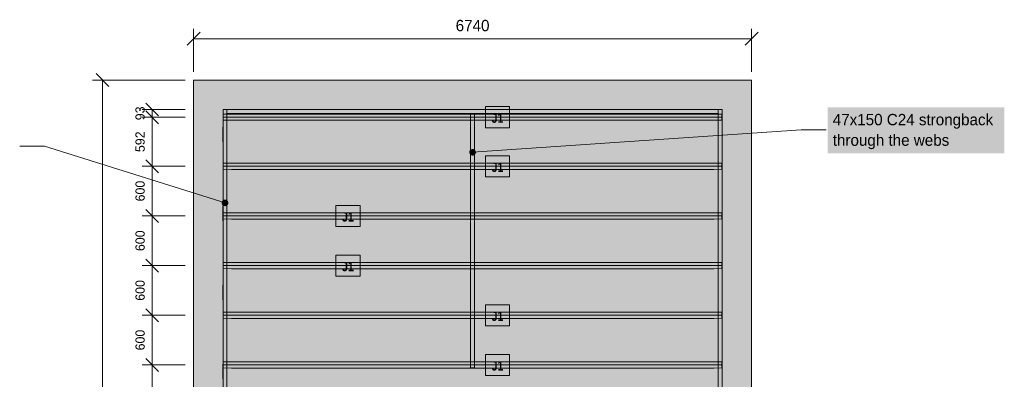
# Model space of a CAD drawing. Header units: millimetres. Extents: x -11030 to 9792, y -3158 to 10620.
# Tile 2 of 2: x -2100 to 9792, y 6275 to 10620. Entities that reach past the tile are written whole.
import ezdxf
from ezdxf.enums import TextEntityAlignment as Align

# ---------------------------------------------------------------- set-up
doc = ezdxf.new("R2010")
doc.units = ezdxf.units.MM
doc.linetypes.add('DASHED', pattern=[1.524, 1.27, -0.254])
for name, color, linetype in [('FILL-C_B27326', 7, 'Continuous'), ('FILL-EPS', 7, 'Continuous'), ('FILL-LIGHT', 7, 'Continuous'), ('FILL-RED', 7, 'Continuous'), ('FILL-TIMBER', 7, 'Continuous'), ('FILL-WHITE', 7, 'Continuous'), ('LINE-C_B27326', 7, 'Continuous'), ('LINE-GREY', 7, 'Continuous'), ('LINE-INK', 7, 'Continuous'), ('LINE-RED', 7, 'Continuous'), ('LINE-RED-DASH', 7, 'DASHED'), ('LINE-TLS_BLUE', 7, 'Continuous'), ('TEXT-INK', 7, 'Continuous'), ('TEXT-RED', 7, 'Continuous'), ('TEXT-TLS_BLUE', 7, 'Continuous')]:
    doc.layers.add(name, color=color, linetype=linetype)
doc.styles.add('OpenSansCondensed-Bold', font='OpenSansCondensed-Bold.ttf')

msp = doc.modelspace()

# ---------------------------------------------------------------- hatches: boundary and pattern name
at = {"layer": 'FILL-C_B27326', "true_color": 0xb27326}
h = msp.add_hatch(color=35, dxfattribs=at)
h.dxf.hatch_style = 1
h.paths.add_polyline_path([(420, 8406), (419, 8417), (415, 8426), (408, 8435), (400, 8441), (390, 8445), (380, 8446), (370, 8445), (360, 8441), (352, 8435), (345, 8426), (341, 8417), (340, 8406), (341, 8396), (345, 8386), (352, 8378), (360, 8372), (370, 8368), (380, 8366), (390, 8368), (400, 8372), (408, 8378), (415, 8386), (419, 8396)])
at = {"layer": 'FILL-EPS', "true_color": 0xd9e8f7}
h = msp.add_hatch(color=254, dxfattribs=at)
h.dxf.hatch_style = 1
h.paths.add_polyline_path([(457, 9404), (359, 9405), (359, 9477), (457, 9479), (6282, 9479), (6381, 9477), (6381, 9405), (6282, 9404)])
h = msp.add_hatch(color=254, dxfattribs=at)
h.dxf.hatch_style = 1
h.paths.add_polyline_path([(457, 8811), (359, 8813), (359, 8885), (457, 8886), (6282, 8886), (6381, 8885), (6381, 8813), (6282, 8811)])
h = msp.add_hatch(color=254, dxfattribs=at)
h.dxf.hatch_style = 1
h.paths.add_polyline_path([(457, 8211), (359, 8213), (359, 8285), (457, 8286), (6282, 8286), (6381, 8285), (6381, 8213), (6282, 8211)])
h = msp.add_hatch(color=254, dxfattribs=at)
h.dxf.hatch_style = 1
h.paths.add_polyline_path([(457, 7611), (359, 7613), (359, 7685), (457, 7686), (6282, 7686), (6381, 7685), (6381, 7613), (6282, 7611)])
h = msp.add_hatch(color=254, dxfattribs=at)
h.dxf.hatch_style = 1
h.paths.add_polyline_path([(457, 7011), (359, 7013), (359, 7085), (457, 7086), (6282, 7086), (6381, 7085), (6381, 7013), (6282, 7011)])
h = msp.add_hatch(color=254, dxfattribs=at)
h.dxf.hatch_style = 1
h.paths.add_polyline_path([(457, 6411), (359, 6413), (359, 6485), (457, 6486), (6282, 6486), (6381, 6485), (6381, 6413), (6282, 6411)])
at = {"layer": 'FILL-LIGHT', "true_color": 0xdedee0}
h = msp.add_hatch(color=254, dxfattribs=at)
h.dxf.hatch_style = 1
h.paths.add_polyline_path([(0, 0), (0, 0), (0, 9890), (0, 9890), (0, 9890), (6740, 9890), (6740, 9890), (6740, 9890), (6740, 0), (6740, 0), (6740, 0), (0, 0)])
h.paths.add_polyline_path([(356, 356), (356, 356), (356, 356), (356, 356), (356, 356), (356, 356), (356, 356), (356, 356), (356, 356), (356, 356), (356, 356), (356, 356), (356, 356), (356, 356), (356, 356), (356, 356), (356, 356), (6384, 356), (6384, 356), (6384, 356), (6384, 356), (6384, 356), (6384, 356), (6384, 356), (6384, 356), (6384, 356), (6384, 356), (6384, 356), (6384, 356), (6384, 356), (6384, 356), (6384, 356), (6384, 356), (6384, 356), (6384, 9534), (6384, 9534), (6384, 9534), (6384, 9534), (6384, 9534), (6384, 9534), (6384, 9534), (6384, 9534), (6384, 9534), (6384, 9534), (6384, 9534), (6384, 9534), (6384, 9534), (6384, 9534), (6384, 9534), (6384, 9534), (6384, 9534), (356, 9534), (356, 9534), (356, 9534), (356, 9534), (356, 9534), (356, 9534), (356, 9534), (356, 9534), (356, 9534), (356, 9534), (356, 9534), (356, 9534), (356, 9534), (356, 9534), (356, 9534), (356, 9534), (356, 9534)], flags=0)
at = {"layer": 'FILL-RED', "true_color": 0xd11a1f}
h = msp.add_hatch(color=242, dxfattribs=at)
h.dxf.hatch_style = 1
h.paths.add_polyline_path([(3410, 9018), (3409, 9028), (3405, 9038), (3398, 9046), (3390, 9052), (3380, 9056), (3370, 9058), (3360, 9056), (3350, 9052), (3342, 9046), (3335, 9038), (3331, 9028), (3330, 9018), (3331, 9007), (3335, 8998), (3342, 8989), (3350, 8983), (3360, 8979), (3370, 8978), (3380, 8979), (3390, 8983), (3398, 8989), (3405, 8998), (3409, 9007)])
at = {"layer": 'FILL-TIMBER', "true_color": 0xedcc99}
h = msp.add_hatch(color=31, dxfattribs=at)
h.dxf.hatch_style = 1
h.paths.add_polyline_path([(356, 5116), (356, 9534), (403, 9534), (403, 5116)])
h = msp.add_hatch(color=31, dxfattribs=at)
h.dxf.hatch_style = 1
h.paths.add_polyline_path([(403, 9487), (403, 9534), (6337, 9534), (6337, 9487)])
h = msp.add_hatch(color=31, dxfattribs=at)
h.dxf.hatch_style = 1
h.paths.add_polyline_path([(614, 9534), (614, 9536), (792, 9536), (792, 9534)])
h = msp.add_hatch(color=31, dxfattribs=at)
h.dxf.hatch_style = 1
h.paths.add_polyline_path([(1681, 9534), (1681, 9536), (1859, 9536), (1859, 9534)])
h = msp.add_hatch(color=31, dxfattribs=at)
h.dxf.hatch_style = 1
h.paths.add_polyline_path([(2748, 9534), (2748, 9536), (2926, 9536), (2926, 9534)])
h = msp.add_hatch(color=31, dxfattribs=at)
h.dxf.hatch_style = 1
h.paths.add_polyline_path([(3815, 9534), (3815, 9536), (3993, 9536), (3993, 9534)])
h = msp.add_hatch(color=31, dxfattribs=at)
h.dxf.hatch_style = 1
h.paths.add_polyline_path([(4881, 9534), (4881, 9536), (5059, 9536), (5059, 9534)])
h = msp.add_hatch(color=31, dxfattribs=at)
h.dxf.hatch_style = 1
h.paths.add_polyline_path([(5948, 9534), (5948, 9536), (6126, 9536), (6126, 9534)])
h = msp.add_hatch(color=31, dxfattribs=at)
h.dxf.hatch_style = 1
h.paths.add_polyline_path([(6337, 356), (6337, 9534), (6384, 9534), (6384, 356)])
h = msp.add_hatch(color=31, dxfattribs=at)
h.dxf.hatch_style = 1
h.paths.add_polyline_path([(354, 9145), (354, 9323), (356, 9323), (356, 9145)])
h = msp.add_hatch(color=31, dxfattribs=at)
h.dxf.hatch_style = 1
h.paths.add_polyline_path([(6384, 9145), (6384, 9323), (6386, 9323), (6386, 9145)])
h = msp.add_hatch(color=31, dxfattribs=at)
h.dxf.hatch_style = 1
h.paths.add_polyline_path([(354, 8191), (354, 8369), (356, 8369), (356, 8191)])
h = msp.add_hatch(color=31, dxfattribs=at)
h.dxf.hatch_style = 1
h.paths.add_polyline_path([(6384, 8073), (6384, 8251), (6386, 8251), (6386, 8073)])
h = msp.add_hatch(color=31, dxfattribs=at)
h.dxf.hatch_style = 1
h.paths.add_polyline_path([(354, 7236), (354, 7414), (356, 7414), (356, 7236)])
h = msp.add_hatch(color=31, dxfattribs=at)
h.dxf.hatch_style = 1
h.paths.add_polyline_path([(6384, 7001), (6384, 7179), (6386, 7179), (6386, 7001)])
h = msp.add_hatch(color=31, dxfattribs=at)
h.dxf.hatch_style = 1
h.paths.add_polyline_path([(354, 6281), (354, 6459), (356, 6459), (356, 6281)])
at = {"layer": 'FILL-WHITE', "true_color": 0xffffff}
h = msp.add_hatch(color=7, dxfattribs=at)
h.dxf.hatch_style = 1
h.paths.add_polyline_path([(3525, 9314), (3817, 9314), (3817, 9569), (3525, 9569)])
h = msp.add_hatch(color=7, dxfattribs=at)
h.dxf.hatch_style = 1
h.paths.add_polyline_path([(7660, 9006), (9792, 9006), (9792, 9561), (7660, 9561)])
h = msp.add_hatch(color=7, dxfattribs=at)
h.dxf.hatch_style = 1
h.paths.add_polyline_path([(3525, 8721), (3817, 8721), (3817, 8976), (3525, 8976)])
h = msp.add_hatch(color=7, dxfattribs=at)
h.dxf.hatch_style = 1
h.paths.add_polyline_path([(1718, 8121), (2011, 8121), (2011, 8376), (1718, 8376)])
h = msp.add_hatch(color=7, dxfattribs=at)
h.dxf.hatch_style = 1
h.paths.add_polyline_path([(1718, 7521), (2011, 7521), (2011, 7776), (1718, 7776)])
h = msp.add_hatch(color=7, dxfattribs=at)
h.dxf.hatch_style = 1
h.paths.add_polyline_path([(3525, 6921), (3817, 6921), (3817, 7176), (3525, 7176)])
h = msp.add_hatch(color=7, dxfattribs=at)
h.dxf.hatch_style = 1
h.paths.add_polyline_path([(3525, 6321), (3817, 6321), (3817, 6576), (3525, 6576)])

# ---------------------------------------------------------------- linework, layer by layer
at = {"layer": 'LINE-C_B27326', "lineweight": 5}
for p, q in [((-1800, 9090), (-2100, 9090)), ((380, 8406), (-1800, 9090))]:
    msp.add_line(p, q, dxfattribs=at)
for points in [[(356, 5116), (356, 9534), (403, 9534), (403, 5116)], [(403, 9487), (403, 9534), (6337, 9534), (6337, 9487)], [(614, 9534), (614, 9536), (792, 9536), (792, 9534)], [(1681, 9534), (1681, 9536), (1859, 9536), (1859, 9534)], [(2748, 9534), (2748, 9536), (2926, 9536), (2926, 9534)], [(3815, 9534), (3815, 9536), (3993, 9536), (3993, 9534)], [(4881, 9534), (4881, 9536), (5059, 9536), (5059, 9534)], [(5948, 9534), (5948, 9536), (6126, 9536), (6126, 9534)], [(6337, 356), (6337, 9534), (6384, 9534), (6384, 356)], [(354, 9145), (354, 9323), (356, 9323), (356, 9145)], [(6384, 9145), (6384, 9323), (6386, 9323), (6386, 9145)], [(354, 8191), (354, 8369), (356, 8369), (356, 8191)], [(6384, 8073), (6384, 8251), (6386, 8251), (6386, 8073)], [(354, 7236), (354, 7414), (356, 7414), (356, 7236)], [(6384, 7001), (6384, 7179), (6386, 7179), (6386, 7001)], [(354, 6281), (354, 6459), (356, 6459), (356, 6281)]]:
    msp.add_lwpolyline(points, close=True, dxfattribs=at)
at = {"layer": 'LINE-GREY', "lineweight": 5}
msp.add_lwpolyline([(0, 0), (0, 0), (0, 9890), (0, 9890), (0, 9890), (6740, 9890), (6740, 9890), (6740, 9890), (6740, 0), (6740, 0), (6740, 0), (0, 0)], close=True, dxfattribs=at)
msp.add_lwpolyline([(6384, 356), (6384, 9534), (6384, 9534), (6384, 9534), (6384, 9534), (6384, 9534), (6384, 9534), (6384, 9534), (6384, 9534), (6384, 9534), (6384, 9534), (6384, 9534), (6384, 9534), (6384, 9534), (6384, 9534), (6384, 9534), (6384, 9534), (6384, 9534), (356, 9534), (356, 9534), (356, 9534), (356, 9534), (356, 9534), (356, 9534), (356, 9534), (356, 9534), (356, 9534), (356, 9534), (356, 9534), (356, 9534), (356, 9534), (356, 9534), (356, 9534), (356, 9534), (356, 9534), (356, 356)], dxfattribs=at)
at = {"layer": 'LINE-INK', "lineweight": 5}
for p, q in [((-78, 10312), (78, 10468)), ((0, 9990), (0, 10510)), ((6662, 10312), (6818, 10468)), ((6740, 9990), (6740, 10510)), ((0, 10390), (6740, 10390)), ((-100, 9890), (-1220, 9890)), ((-1022, 9812), (-1178, 9968)), ((-1100, 0), (-1100, 9890)), ((-100, 9534), (-620, 9534)), ((-422, 9457), (-578, 9612)), ((-422, 9363), (-578, 9519)), ((-500, 356), (-500, 9534)), ((-100, 9441), (-620, 9441)), ((-422, 8771), (-578, 8927)), ((-100, 8849), (-620, 8849)), ((-422, 8171), (-578, 8327)), ((-100, 8249), (-620, 8249)), ((-100, 7649), (-620, 7649)), ((-422, 7571), (-578, 7727)), ((-100, 7049), (-620, 7049)), ((-422, 6971), (-578, 7127)), ((-100, 6449), (-620, 6449)), ((-422, 6371), (-578, 6527))]:
    msp.add_line(p, q, dxfattribs=at)
at = {"layer": 'LINE-RED', "lineweight": 5}
for p, q in [((3370, 9018), (7340, 9290)), ((7340, 9290), (7640, 9290))]:
    msp.add_line(p, q, dxfattribs=at)
at = {"layer": 'LINE-RED-DASH', "lineweight": 5}
msp.add_lwpolyline([(3346, 6413), (3346, 9477), (3394, 9477), (3394, 6413)], close=True, dxfattribs=at)
at = {"layer": 'LINE-TLS_BLUE', "lineweight": 5}
for p, q in [((359, 9441), (6381, 9441)), ((359, 8849), (6381, 8849)), ((359, 8249), (6381, 8249)), ((359, 7649), (6381, 7649)), ((359, 7049), (6381, 7049)), ((359, 6449), (6381, 6449))]:
    msp.add_line(p, q, dxfattribs=at)
for points in [[(3525, 9314), (3817, 9314), (3817, 9569), (3525, 9569)], [(457, 9404), (359, 9405), (359, 9477), (457, 9479), (6282, 9479), (6381, 9477), (6381, 9405), (6282, 9404)], [(3525, 8721), (3817, 8721), (3817, 8976), (3525, 8976)], [(457, 8811), (359, 8813), (359, 8885), (457, 8886), (6282, 8886), (6381, 8885), (6381, 8813), (6282, 8811)], [(1718, 8121), (2011, 8121), (2011, 8376), (1718, 8376)], [(457, 8211), (359, 8213), (359, 8285), (457, 8286), (6282, 8286), (6381, 8285), (6381, 8213), (6282, 8211)], [(1718, 7521), (2011, 7521), (2011, 7776), (1718, 7776)], [(457, 7611), (359, 7613), (359, 7685), (457, 7686), (6282, 7686), (6381, 7685), (6381, 7613), (6282, 7611)], [(3525, 6921), (3817, 6921), (3817, 7176), (3525, 7176)], [(457, 7011), (359, 7013), (359, 7085), (457, 7086), (6282, 7086), (6381, 7085), (6381, 7013), (6282, 7011)], [(3525, 6321), (3817, 6321), (3817, 6576), (3525, 6576)], [(457, 6411), (359, 6413), (359, 6485), (457, 6486), (6282, 6486), (6381, 6485), (6381, 6413), (6282, 6411)]]:
    msp.add_lwpolyline(points, close=True, dxfattribs=at)

# ---------------------------------------------------------------- texts
at = {"layer": 'TEXT-INK'}
msp.add_text('6740', height=137.2, dxfattribs=at).set_placement((3370, 10480), align=Align.CENTER)
for s, p in [('93', (-590, 9488)), ('592', (-590, 9145)), ('600', (-590, 8549)), ('600', (-590, 7949)), ('600', (-590, 7349)), ('600', (-590, 6749))]:
    msp.add_text(s, height=111.8, rotation=90, dxfattribs=at).set_placement(p, align=Align.CENTER)
at = {"layer": 'TEXT-RED'}
for s, p in [('47x150 C24 strongback', (7720, 9344)), ('through the webs', (7720, 9096))]:
    msp.add_text(s, height=137.16, dxfattribs=at).set_placement(p)
at = {"layer": 'TEXT-TLS_BLUE', "style": 'OpenSansCondensed-Bold'}
for p in [(3671, 9374), (3671, 8781), (1864, 8181), (1864, 7581), (3671, 6981), (3671, 6381)]:
    msp.add_text('J1', height=111.8, dxfattribs=at).set_placement(p, align=Align.CENTER)

doc.saveas('drawing.dxf')
